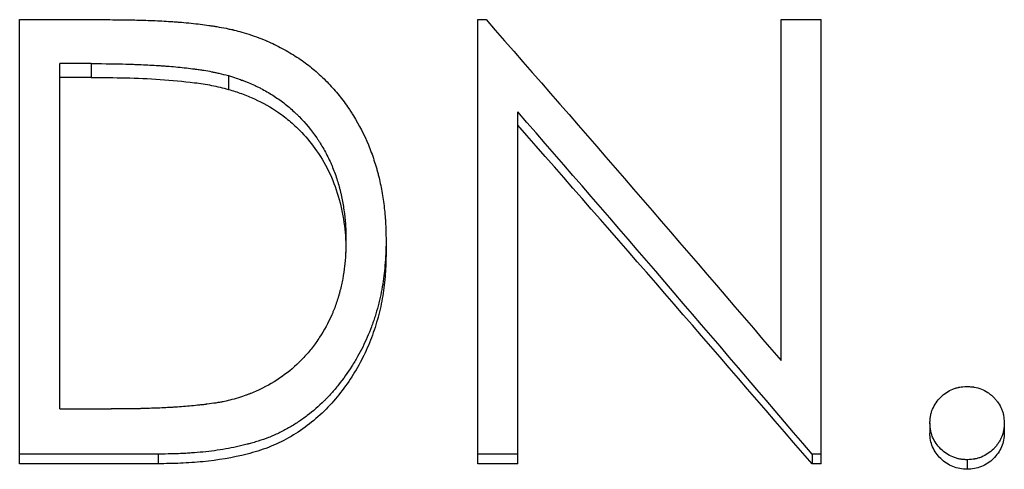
# Model space of a CAD drawing. Header units: millimetres. Extents: x -130 to 188, y -46 to 95.
# Tile 7 of 14: x -10 to 1, y 10 to 15. Entities that reach past the tile are written whole.
import ezdxf

# ---------------------------------------------------------------- set-up
doc = ezdxf.new("R2010")
doc.units = ezdxf.units.MM

msp = doc.modelspace()

# ---------------------------------------------------------------- linework, layer by layer
at = {"color": 7, "linetype": 'Continuous', "lineweight": 25}
for p, q in [((-9.776, 9.921), (-9.776, 14.896)), ((-9.776, 14.896), (-8.766, 14.896)), ((-4.647, 9.921), (-4.647, 14.896)), ((-4.647, 14.896), (-4.553, 14.896)), ((-1.25, 11.077), (-1.25, 14.896)), ((-1.25, 14.896), (-0.801, 14.896)), ((-0.801, 9.921), (-0.801, 14.896)), ((-9.327, 10.535), (-9.327, 14.404)), ((-8.975, 14.404), (-9.327, 14.404)), ((-8.975, 14.404), (-8.975, 14.249)), ((-8.975, 14.249), (-9.327, 14.249)), ((-7.439, 14.269), (-7.439, 14.115)), ((-4.199, 9.921), (-4.199, 13.864)), ((-6.122, 12.42), (-6.122, 12.287)), ((-5.673, 12.419), (-5.673, 12.286)), ((-9.327, 10.535), (-8.753, 10.535)), ((0.417, 10.377), (0.417, 10.265)), ((1.25, 10.377), (1.25, 10.265)), ((-8.226, 10.029), (-9.776, 10.029)), ((-8.226, 10.029), (-8.226, 9.921)), ((-4.199, 10.029), (-4.647, 10.029)), ((-0.903, 10.029), (-0.903, 9.921)), ((-0.801, 10.029), (-0.903, 10.029)), ((0.833, 9.966), (0.833, 9.859)), ((-8.226, 9.921), (-9.776, 9.921)), ((-4.199, 9.921), (-4.647, 9.921)), ((-0.801, 9.921), (-0.903, 9.921))]:
    msp.add_line(p, q, dxfattribs=at)
for points, knots in [([(-8.766, 14.896), (-8.68, 14.895), (-8.603, 14.894), (-8.503, 14.893), (-8.472, 14.892), (-8.429, 14.891), (-8.416, 14.891), (-8.396, 14.89), (-8.39, 14.89), (-8.38, 14.89), (-8.377, 14.89), (-8.373, 14.89), (-8.371, 14.89), (-8.368, 14.889), (-8.367, 14.889), (-8.294, 14.887), (-8.224, 14.884), (-8.124, 14.878), (-8.092, 14.876), (-8.043, 14.873), (-8.028, 14.872), (-8.004, 14.87), (-7.996, 14.869), (-7.984, 14.868), (-7.981, 14.868), (-7.973, 14.867), (-7.97, 14.867), (-7.89, 14.86), (-7.82, 14.853), (-7.72, 14.841), (-7.688, 14.836), (-7.642, 14.83), (-7.627, 14.827), (-7.604, 14.824), (-7.597, 14.823), (-7.586, 14.821), (-7.582, 14.82), (-7.575, 14.819), (-7.572, 14.819), (-7.532, 14.812), (-7.498, 14.806), (-7.449, 14.796), (-7.433, 14.792), (-7.409, 14.787), (-7.402, 14.786), (-7.39, 14.783), (-7.386, 14.782), (-7.379, 14.78), (-7.374, 14.779), (-7.324, 14.767), (-7.26, 14.748), (-7.179, 14.723)], [0, 0, 0, 0, 0.125, 0.125, 0.1875, 0.1875, 0.21875, 0.21875, 0.234375, 0.234375, 0.242188, 0.242188, 0.246094, 0.246094, 0.25, 0.25, 0.375, 0.375, 0.4375, 0.4375, 0.46875, 0.46875, 0.484375, 0.484375, 0.492188, 0.492188, 0.5, 0.5, 0.625, 0.625, 0.6875, 0.6875, 0.71875, 0.71875, 0.734375, 0.734375, 0.742188, 0.742188, 0.75, 0.75, 0.8125, 0.8125, 0.84375, 0.84375, 0.859375, 0.859375, 0.867188, 0.867188, 0.875, 0.875, 1, 1, 1, 1]), ([(-7.179, 14.723), (-7.14, 14.709), (-7.106, 14.696), (-7.062, 14.679), (-7.049, 14.674), (-7.031, 14.667), (-7.025, 14.664), (-7.017, 14.661), (-7.015, 14.66), (-7.009, 14.658), (-7.008, 14.657), (-6.95, 14.632), (-6.894, 14.605), (-6.778, 14.543), (-6.723, 14.51), (-6.619, 14.442), (-6.57, 14.407), (-6.502, 14.353), (-6.48, 14.334), (-6.433, 14.293), (-6.409, 14.271), (-6.338, 14.204), (-6.296, 14.16), (-6.218, 14.072), (-6.18, 14.025), (-6.126, 13.951), (-6.108, 13.926), (-6.082, 13.887), (-6.073, 13.874), (-6.056, 13.847), (-6.047, 13.833), (-5.974, 13.715), (-5.918, 13.607), (-5.848, 13.438), (-5.827, 13.381), (-5.799, 13.294), (-5.79, 13.265), (-5.777, 13.22), (-5.773, 13.206), (-5.767, 13.183), (-5.765, 13.176), (-5.761, 13.161), (-5.759, 13.153), (-5.743, 13.091), (-5.731, 13.033), (-5.715, 12.943), (-5.71, 12.912), (-5.701, 12.85), (-5.697, 12.817), (-5.689, 12.754), (-5.686, 12.723), (-5.682, 12.677), (-5.681, 12.662), (-5.68, 12.64), (-5.679, 12.632), (-5.679, 12.621), (-5.679, 12.618), (-5.678, 12.612), (-5.678, 12.61), (-5.678, 12.607), (-5.678, 12.604), (-5.676, 12.562), (-5.674, 12.501), (-5.673, 12.419)], [0, 0, 0, 0, 0.03125, 0.03125, 0.046875, 0.046875, 0.054688, 0.054688, 0.058594, 0.058594, 0.0625, 0.0625, 0.125, 0.125, 0.1875, 0.1875, 0.25, 0.25, 0.28125, 0.28125, 0.3125, 0.3125, 0.375, 0.375, 0.4375, 0.4375, 0.46875, 0.46875, 0.484375, 0.484375, 0.5, 0.5, 0.625, 0.625, 0.6875, 0.6875, 0.71875, 0.71875, 0.734375, 0.734375, 0.742188, 0.742188, 0.75, 0.75, 0.8125, 0.8125, 0.84375, 0.84375, 0.875, 0.875, 0.90625, 0.90625, 0.921875, 0.921875, 0.929688, 0.929688, 0.933594, 0.933594, 0.935547, 0.935547, 0.9375, 0.9375, 1, 1, 1, 1]), ([(-8.975, 14.404), (-8.813, 14.403), (-8.684, 14.402), (-8.587, 14.399), (-8.584, 14.399), (-8.58, 14.399), (-8.578, 14.399), (-8.572, 14.398), (-8.567, 14.398), (-8.555, 14.398), (-8.546, 14.398), (-8.521, 14.397), (-8.504, 14.396), (-8.454, 14.394), (-8.422, 14.393), (-8.325, 14.388), (-8.263, 14.385), (-8.195, 14.381), (-8.185, 14.38), (-8.168, 14.379), (-8.16, 14.378), (-8.135, 14.376), (-8.118, 14.375), (-8.069, 14.371), (-8.036, 14.368), (-7.94, 14.359), (-7.878, 14.352), (-7.814, 14.343), (-7.808, 14.342), (-7.799, 14.341), (-7.795, 14.34), (-7.782, 14.339), (-7.773, 14.337), (-7.748, 14.334), (-7.731, 14.331), (-7.683, 14.324), (-7.654, 14.319), (-7.62, 14.312), (-7.614, 14.311), (-7.602, 14.308), (-7.595, 14.307), (-7.574, 14.303), (-7.56, 14.299), (-7.513, 14.288), (-7.478, 14.279), (-7.439, 14.269)], [0, 0, 0, 0, 0.25, 0.25, 0.253906, 0.253906, 0.257812, 0.257812, 0.265625, 0.265625, 0.28125, 0.28125, 0.3125, 0.3125, 0.375, 0.375, 0.5, 0.5, 0.515625, 0.515625, 0.53125, 0.53125, 0.5625, 0.5625, 0.625, 0.625, 0.75, 0.75, 0.757812, 0.757812, 0.765625, 0.765625, 0.78125, 0.78125, 0.8125, 0.8125, 0.875, 0.875, 0.890625, 0.890625, 0.90625, 0.90625, 0.9375, 0.9375, 1, 1, 1, 1]), ([(-8.975, 14.249), (-8.846, 14.248), (-8.589, 14.246), (-8.202, 14.23), (-7.881, 14.2), (-7.626, 14.163), (-7.501, 14.131), (-7.439, 14.115)], [0, 0, 0, 0, 0.250023, 0.500042, 0.750019, 0.87502, 1, 1, 1, 1]), ([(-7.439, 14.269), (-7.373, 14.248), (-7.324, 14.232), (-7.289, 14.219), (-7.285, 14.218), (-7.279, 14.216), (-7.276, 14.214), (-7.267, 14.211), (-7.261, 14.209), (-7.242, 14.202), (-7.23, 14.197), (-7.194, 14.182), (-7.171, 14.172), (-7.136, 14.156), (-7.123, 14.149), (-7.099, 14.138), (-7.087, 14.132), (-7.052, 14.114), (-7.029, 14.101), (-6.962, 14.063), (-6.92, 14.036), (-6.839, 13.979), (-6.799, 13.948), (-6.74, 13.898), (-6.72, 13.881), (-6.691, 13.854), (-6.681, 13.844), (-6.663, 13.827), (-6.654, 13.819), (-6.576, 13.739), (-6.511, 13.66), (-6.446, 13.567), (-6.443, 13.563), (-6.436, 13.553), (-6.433, 13.548), (-6.423, 13.532), (-6.416, 13.522), (-6.397, 13.49), (-6.384, 13.469), (-6.346, 13.402), (-6.323, 13.356), (-6.295, 13.296), (-6.29, 13.285), (-6.28, 13.262), (-6.276, 13.25), (-6.261, 13.215), (-6.252, 13.192), (-6.226, 13.12), (-6.211, 13.072), (-6.194, 13.01), (-6.191, 12.999), (-6.186, 12.976), (-6.183, 12.964), (-6.174, 12.928), (-6.169, 12.904), (-6.155, 12.829), (-6.147, 12.778), (-6.133, 12.67), (-6.128, 12.62), (-6.126, 12.57), (-6.126, 12.568), (-6.125, 12.564), (-6.125, 12.561), (-6.125, 12.554), (-6.125, 12.549), (-6.124, 12.533), (-6.124, 12.522), (-6.123, 12.484), (-6.122, 12.454), (-6.122, 12.42)], [0, 0, 0, 0, 0.0625, 0.0625, 0.066406, 0.066406, 0.070312, 0.070312, 0.078125, 0.078125, 0.09375, 0.09375, 0.125, 0.125, 0.140625, 0.140625, 0.15625, 0.15625, 0.1875, 0.1875, 0.25, 0.25, 0.3125, 0.3125, 0.34375, 0.34375, 0.359375, 0.359375, 0.375, 0.375, 0.5, 0.5, 0.507812, 0.507812, 0.515625, 0.515625, 0.53125, 0.53125, 0.5625, 0.5625, 0.625, 0.625, 0.640625, 0.640625, 0.65625, 0.65625, 0.6875, 0.6875, 0.75, 0.75, 0.765625, 0.765625, 0.78125, 0.78125, 0.8125, 0.8125, 0.875, 0.875, 0.9375, 0.9375, 0.941406, 0.941406, 0.945312, 0.945312, 0.953125, 0.953125, 0.96875, 0.96875, 1, 1, 1, 1]), ([(-7.439, 14.115), (-7.389, 14.1), (-7.29, 14.069), (-7.099, 13.991), (-6.912, 13.887), (-6.74, 13.753), (-6.592, 13.612), (-6.436, 13.42), (-6.293, 13.168), (-6.19, 12.884), (-6.143, 12.637), (-6.124, 12.437), (-6.122, 12.337), (-6.122, 12.287)], [0, 0, 0, 0, 0.062543, 0.12507, 0.25001, 0.320488, 0.391806, 0.500037, 0.624967, 0.749924, 0.874922, 0.937456, 1, 1, 1, 1]), ([(-5.673, 12.419), (-5.674, 12.367), (-5.675, 12.321), (-5.677, 12.259), (-5.678, 12.24), (-5.68, 12.214), (-5.68, 12.206), (-5.681, 12.194), (-5.681, 12.19), (-5.682, 12.184), (-5.682, 12.182), (-5.682, 12.178), (-5.682, 12.177), (-5.686, 12.132), (-5.69, 12.091), (-5.697, 12.03), (-5.7, 12.01), (-5.705, 11.97), (-5.708, 11.95), (-5.717, 11.893), (-5.724, 11.854), (-5.737, 11.794), (-5.742, 11.774), (-5.749, 11.743), (-5.752, 11.732), (-5.757, 11.711), (-5.76, 11.7), (-5.773, 11.65), (-5.784, 11.61), (-5.803, 11.551), (-5.809, 11.532), (-5.819, 11.503), (-5.823, 11.493), (-5.83, 11.474), (-5.833, 11.465), (-5.852, 11.414), (-5.868, 11.375), (-5.901, 11.3), (-5.917, 11.264), (-5.953, 11.193), (-5.972, 11.157), (-6.013, 11.085), (-6.034, 11.05), (-6.104, 10.939), (-6.153, 10.87), (-6.231, 10.773), (-6.257, 10.742), (-6.298, 10.696), (-6.311, 10.682), (-6.332, 10.66), (-6.339, 10.653), (-6.353, 10.638), (-6.359, 10.632), (-6.428, 10.564), (-6.491, 10.51), (-6.588, 10.436), (-6.621, 10.412), (-6.691, 10.366), (-6.728, 10.344), (-6.801, 10.302), (-6.838, 10.283), (-6.894, 10.255), (-6.913, 10.247), (-6.942, 10.234), (-6.951, 10.23), (-6.971, 10.222), (-6.981, 10.218), (-7.026, 10.201), (-7.064, 10.187), (-7.124, 10.168), (-7.145, 10.162), (-7.176, 10.153), (-7.186, 10.15), (-7.202, 10.146), (-7.208, 10.144), (-7.218, 10.141), (-7.224, 10.14), (-7.306, 10.119), (-7.386, 10.101), (-7.51, 10.08), (-7.552, 10.073), (-7.637, 10.062), (-7.681, 10.057), (-7.767, 10.048), (-7.809, 10.045), (-7.872, 10.04), (-7.893, 10.039), (-7.924, 10.037), (-7.934, 10.036), (-7.949, 10.036), (-7.954, 10.035), (-7.962, 10.035), (-7.965, 10.035), (-7.97, 10.035), (-7.973, 10.035), (-8.031, 10.032), (-8.115, 10.03), (-8.226, 10.029)], [0, 0, 0, 0, 0.03125, 0.03125, 0.046875, 0.046875, 0.054688, 0.054688, 0.058594, 0.058594, 0.060547, 0.060547, 0.0625, 0.0625, 0.09375, 0.09375, 0.109375, 0.109375, 0.125, 0.125, 0.15625, 0.15625, 0.171875, 0.171875, 0.179688, 0.179688, 0.1875, 0.1875, 0.21875, 0.21875, 0.234375, 0.234375, 0.242188, 0.242188, 0.25, 0.25, 0.28125, 0.28125, 0.3125, 0.3125, 0.34375, 0.34375, 0.375, 0.375, 0.4375, 0.4375, 0.46875, 0.46875, 0.484375, 0.484375, 0.492188, 0.492188, 0.5, 0.5, 0.5625, 0.5625, 0.59375, 0.59375, 0.625, 0.625, 0.65625, 0.65625, 0.671875, 0.671875, 0.679688, 0.679688, 0.6875, 0.6875, 0.71875, 0.71875, 0.734375, 0.734375, 0.742188, 0.742188, 0.746094, 0.746094, 0.75, 0.75, 0.8125, 0.8125, 0.84375, 0.84375, 0.875, 0.875, 0.90625, 0.90625, 0.921875, 0.921875, 0.929688, 0.929688, 0.933594, 0.933594, 0.935547, 0.935547, 0.9375, 0.9375, 1, 1, 1, 1]), ([(-6.122, 12.42), (-6.123, 12.357), (-6.124, 12.31), (-6.126, 12.277), (-6.126, 12.273), (-6.126, 12.267), (-6.126, 12.264), (-6.127, 12.256), (-6.127, 12.25), (-6.128, 12.232), (-6.129, 12.22), (-6.132, 12.185), (-6.135, 12.161), (-6.143, 12.09), (-6.15, 12.041), (-6.167, 11.948), (-6.177, 11.903), (-6.192, 11.847), (-6.195, 11.834), (-6.202, 11.81), (-6.205, 11.799), (-6.215, 11.764), (-6.223, 11.741), (-6.238, 11.696), (-6.246, 11.675), (-6.259, 11.643), (-6.263, 11.633), (-6.272, 11.61), (-6.277, 11.599), (-6.321, 11.499), (-6.366, 11.415), (-6.43, 11.318), (-6.444, 11.297), (-6.472, 11.258), (-6.486, 11.239), (-6.53, 11.183), (-6.561, 11.147), (-6.661, 11.04), (-6.732, 10.976), (-6.885, 10.863), (-6.967, 10.812), (-7.066, 10.763), (-7.076, 10.758), (-7.097, 10.748), (-7.108, 10.743), (-7.141, 10.728), (-7.164, 10.718), (-7.19, 10.708), (-7.191, 10.708), (-7.195, 10.706), (-7.197, 10.706), (-7.204, 10.703), (-7.208, 10.701), (-7.222, 10.696), (-7.233, 10.692), (-7.267, 10.68), (-7.293, 10.671), (-7.324, 10.66)], [0, 0, 0, 0, 0.0625, 0.0625, 0.066406, 0.066406, 0.070312, 0.070312, 0.078125, 0.078125, 0.09375, 0.09375, 0.125, 0.125, 0.1875, 0.1875, 0.25, 0.25, 0.265625, 0.265625, 0.28125, 0.28125, 0.3125, 0.3125, 0.34375, 0.34375, 0.359375, 0.359375, 0.375, 0.375, 0.5, 0.5, 0.53125, 0.53125, 0.5625, 0.5625, 0.625, 0.625, 0.75, 0.75, 0.875, 0.875, 0.890625, 0.890625, 0.90625, 0.90625, 0.9375, 0.9375, 0.941406, 0.941406, 0.945312, 0.945312, 0.953125, 0.953125, 0.96875, 0.96875, 1, 1, 1, 1]), ([(-5.673, 12.286), (-5.675, 12.205), (-5.678, 12.044), (-5.707, 11.802), (-5.758, 11.564), (-5.833, 11.331), (-5.931, 11.106), (-6.095, 10.822), (-6.301, 10.561), (-6.552, 10.344), (-6.761, 10.207), (-6.988, 10.099), (-7.308, 10.001), (-7.64, 9.948), (-7.975, 9.924), (-8.142, 9.922), (-8.226, 9.921)], [0, 0, 0, 0, 0.062534, 0.125065, 0.187589, 0.250103, 0.312621, 0.375142, 0.499957, 0.562459, 0.624963, 0.687449, 0.749957, 0.874919, 0.937458, 1, 1, 1, 1]), ([(0.417, 10.377), (0.418, 10.395), (0.419, 10.411), (0.421, 10.431), (0.421, 10.437), (0.422, 10.445), (0.423, 10.448), (0.423, 10.453), (0.424, 10.454), (0.426, 10.47), (0.43, 10.483), (0.437, 10.509), (0.442, 10.522), (0.468, 10.584), (0.498, 10.628), (0.559, 10.687), (0.58, 10.705), (0.625, 10.735), (0.648, 10.747), (0.686, 10.762), (0.699, 10.767), (0.719, 10.772), (0.725, 10.774), (0.735, 10.776), (0.738, 10.777), (0.743, 10.778), (0.745, 10.778), (0.748, 10.779), (0.751, 10.779), (0.77, 10.783), (0.797, 10.785), (0.833, 10.787)], [0, 0, 0, 0, 0.0625, 0.0625, 0.09375, 0.09375, 0.109375, 0.109375, 0.125, 0.125, 0.1875, 0.1875, 0.25, 0.25, 0.5, 0.5, 0.625, 0.625, 0.75, 0.75, 0.8125, 0.8125, 0.84375, 0.84375, 0.859375, 0.859375, 0.867188, 0.867188, 0.875, 0.875, 1, 1, 1, 1]), ([(0.833, 10.787), (0.852, 10.786), (0.867, 10.785), (0.888, 10.783), (0.894, 10.782), (0.902, 10.781), (0.905, 10.781), (0.909, 10.78), (0.91, 10.78), (0.913, 10.78), (0.913, 10.78), (0.942, 10.775), (0.969, 10.768), (1.018, 10.748), (1.042, 10.735), (1.075, 10.713), (1.086, 10.704), (1.108, 10.687), (1.119, 10.677), (1.138, 10.658), (1.147, 10.648), (1.164, 10.628), (1.172, 10.617), (1.197, 10.581), (1.21, 10.559), (1.225, 10.523), (1.23, 10.51), (1.235, 10.491), (1.237, 10.484), (1.239, 10.474), (1.24, 10.471), (1.241, 10.466), (1.241, 10.464), (1.242, 10.461), (1.242, 10.458), (1.245, 10.44), (1.248, 10.413), (1.25, 10.377)], [0, 0, 0, 0, 0.0625, 0.0625, 0.09375, 0.09375, 0.109375, 0.109375, 0.117188, 0.117188, 0.125, 0.125, 0.25, 0.25, 0.375, 0.375, 0.4375, 0.4375, 0.5, 0.5, 0.5625, 0.5625, 0.625, 0.625, 0.75, 0.75, 0.8125, 0.8125, 0.84375, 0.84375, 0.859375, 0.859375, 0.867188, 0.867188, 0.875, 0.875, 1, 1, 1, 1]), ([(-7.324, 10.66), (-7.395, 10.64), (-7.453, 10.625), (-7.504, 10.615), (-7.511, 10.614), (-7.524, 10.611), (-7.531, 10.61), (-7.551, 10.607), (-7.565, 10.604), (-7.61, 10.597), (-7.642, 10.593), (-7.68, 10.588), (-7.683, 10.588), (-7.69, 10.587), (-7.694, 10.586), (-7.704, 10.585), (-7.712, 10.584), (-7.733, 10.581), (-7.748, 10.58), (-7.792, 10.575), (-7.822, 10.572), (-7.911, 10.563), (-7.972, 10.559), (-8.041, 10.554), (-8.048, 10.554), (-8.062, 10.553), (-8.069, 10.553), (-8.09, 10.551), (-8.104, 10.551), (-8.148, 10.548), (-8.177, 10.547), (-8.267, 10.543), (-8.329, 10.541), (-8.395, 10.539), (-8.396, 10.539), (-8.399, 10.539), (-8.4, 10.539), (-8.404, 10.539), (-8.407, 10.539), (-8.415, 10.539), (-8.421, 10.538), (-8.439, 10.538), (-8.451, 10.538), (-8.49, 10.537), (-8.518, 10.537), (-8.608, 10.536), (-8.676, 10.535), (-8.753, 10.535)], [0, 0, 0, 0, 0.125, 0.125, 0.140625, 0.140625, 0.15625, 0.15625, 0.1875, 0.1875, 0.25, 0.25, 0.257812, 0.257812, 0.265625, 0.265625, 0.28125, 0.28125, 0.3125, 0.3125, 0.375, 0.375, 0.5, 0.5, 0.515625, 0.515625, 0.53125, 0.53125, 0.5625, 0.5625, 0.625, 0.625, 0.75, 0.75, 0.753906, 0.753906, 0.757812, 0.757812, 0.765625, 0.765625, 0.78125, 0.78125, 0.8125, 0.8125, 0.875, 0.875, 1, 1, 1, 1]), ([(0.833, 9.966), (0.815, 9.967), (0.799, 9.968), (0.779, 9.97), (0.773, 9.971), (0.764, 9.972), (0.762, 9.972), (0.757, 9.973), (0.755, 9.973), (0.739, 9.976), (0.726, 9.979), (0.7, 9.987), (0.686, 9.992), (0.623, 10.018), (0.579, 10.047), (0.519, 10.106), (0.502, 10.127), (0.471, 10.172), (0.459, 10.194), (0.442, 10.232), (0.438, 10.245), (0.432, 10.264), (0.43, 10.271), (0.428, 10.28), (0.427, 10.284), (0.426, 10.29), (0.425, 10.295), (0.421, 10.314), (0.419, 10.341), (0.417, 10.377)], [0, 0, 0, 0, 0.0625, 0.0625, 0.09375, 0.09375, 0.109375, 0.109375, 0.125, 0.125, 0.1875, 0.1875, 0.25, 0.25, 0.5, 0.5, 0.625, 0.625, 0.75, 0.75, 0.8125, 0.8125, 0.84375, 0.84375, 0.859375, 0.859375, 0.875, 0.875, 1, 1, 1, 1]), ([(1.25, 10.377), (1.249, 10.359), (1.248, 10.343), (1.246, 10.323), (1.245, 10.317), (1.244, 10.309), (1.244, 10.306), (1.243, 10.303), (1.243, 10.301), (1.242, 10.299), (1.242, 10.298), (1.24, 10.283), (1.237, 10.269), (1.229, 10.244), (1.224, 10.23), (1.215, 10.208), (1.209, 10.197), (1.196, 10.173), (1.188, 10.161), (1.171, 10.137), (1.163, 10.126), (1.146, 10.105), (1.138, 10.096), (1.089, 10.047), (1.045, 10.018), (0.98, 9.991), (0.967, 9.987), (0.948, 9.981), (0.941, 9.979), (0.931, 9.977), (0.928, 9.976), (0.921, 9.975), (0.917, 9.974), (0.897, 9.971), (0.87, 9.968), (0.833, 9.966)], [0, 0, 0, 0, 0.0625, 0.0625, 0.09375, 0.09375, 0.109375, 0.109375, 0.117188, 0.117188, 0.125, 0.125, 0.1875, 0.1875, 0.25, 0.25, 0.3125, 0.3125, 0.375, 0.375, 0.4375, 0.4375, 0.5, 0.5, 0.75, 0.75, 0.8125, 0.8125, 0.84375, 0.84375, 0.859375, 0.859375, 0.875, 0.875, 1, 1, 1, 1]), ([(0.833, 9.859), (0.806, 9.86), (0.751, 9.863), (0.647, 9.895), (0.532, 9.971), (0.453, 10.083), (0.421, 10.186), (0.418, 10.239), (0.417, 10.265)], [0, 0, 0, 0, 0.125389, 0.250611, 0.499906, 0.749392, 0.874605, 1, 1, 1, 1]), ([(1.25, 10.265), (1.248, 10.239), (1.245, 10.186), (1.223, 10.108), (1.181, 10.039), (1.113, 9.956), (1.02, 9.894), (0.915, 9.863), (0.861, 9.86), (0.833, 9.859)], [0, 0, 0, 0, 0.125271, 0.250317, 0.375434, 0.500605, 0.749674, 0.874746, 1, 1, 1, 1])]:
    msp.add_open_spline(points, degree=3, knots=knots, dxfattribs=at)
for points in [[(-4.553, 14.896), (-3.452, 13.64), (-2.351, 12.365), (-1.25, 11.077)], [(-0.903, 10.029), (-2.002, 11.321), (-3.1, 12.601), (-4.199, 13.864)], [(-0.903, 9.921), (-2.002, 11.199), (-3.1, 12.465), (-4.199, 13.715)]]:
    msp.add_open_spline(points, degree=3, dxfattribs=at)

doc.saveas('drawing.dxf')
